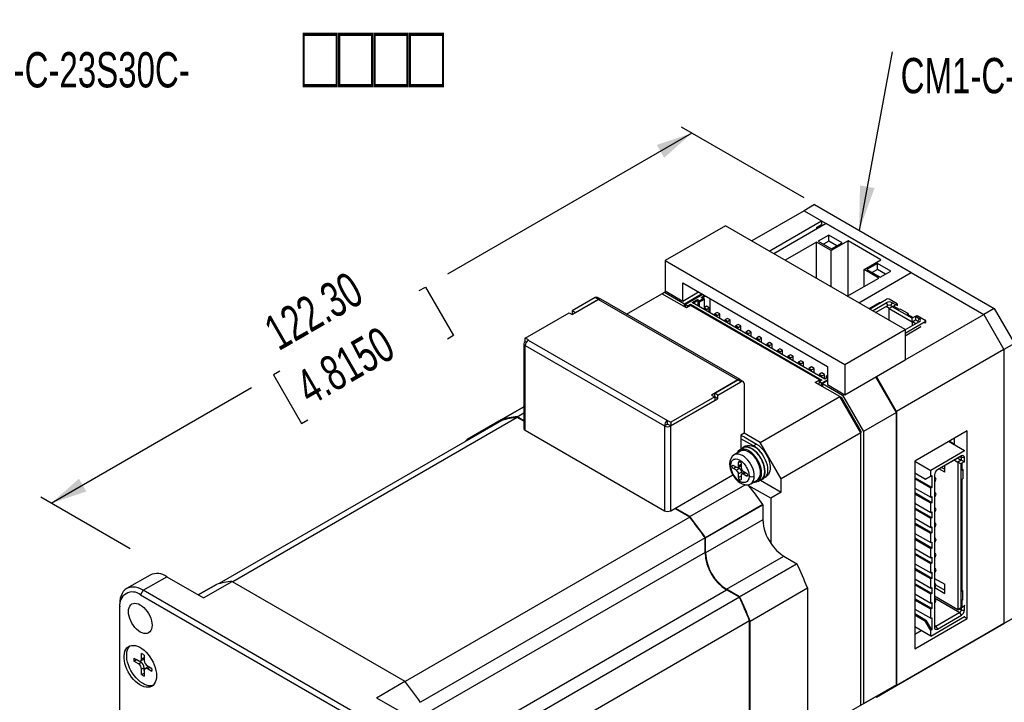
# Model space of a CAD drawing. Extents: x 11 to 421, y 5 to 275.
# Tile 13 of 17: x 201 to 267, y 42 to 88. Entities that reach past the tile are written whole.
import ezdxf
from ezdxf.enums import TextEntityAlignment as Align

# ---------------------------------------------------------------- set-up
doc = ezdxf.new("R2010")
doc.units = 0
doc.layers.get('0').update_dxf_attribs({"linetype": 'CONTINUOUS'})
doc.dimstyles.new('SLDDIMSTYLE4', dxfattribs={"dimtxt": 2.38125, "dimasz": 3, "dimexe": 0, "dimexo": 0.0625, "dimgap": 0.595313, "dimtad": 0, "dimlfac": 2, "dimrnd": 1e-09, "dimzin": 4, "dimsah": 1, "dimcen": 0.09, "dimazin": 3, "dimtfac": 1, "dimtofl": 0, "dimtmove": 0, "dimatfit": 3})

# ---------------------------------------------------------------- blocks, each defined once
blk = doc.blocks.new('SW_NOTE_10')
at = {"color": 0, "linetype": 'CONTINUOUS'}
blk.add_line((3.658, 20.062), (0, 0), dxfattribs=at)
blk.add_solid([(0, 0), (1.03, 2.862), (0.046, 3.041)], dxfattribs=at)
at = {"color": 0, "linetype": 'CONTINUOUS', "width": 0.7}
for s, height, p in [('□□□□', 4.2333, (28.372, 16.036)), ('CM1-C-23S30C-', 2.38125, (4.171, 16.581))]:
    blk.add_text(s, height=height, dxfattribs=at).set_placement(p, align=Align.BOTTOM_LEFT)
blk = doc.blocks.new('_D_11')
at = {"color": 7, "linetype": 'CONTINUOUS'}
for p, q in [((245.959, 79.946), (229.474, 70.43)), ((253.531, 75.575), (245.252, 80.354)), ((227.564, 69.327), (227.982, 69.568)), ((227.982, 69.568), (229.873, 66.291)), ((229.873, 66.291), (229.455, 66.05)), ((218.139, 63.886), (217.721, 63.645)), ((217.721, 63.645), (219.613, 60.368)), ((202.719, 54.985), (216.229, 62.783)), ((219.613, 60.368), (220.031, 60.609)), ((208.047, 51.909), (202.012, 55.393))]:
    blk.add_line(p, q, dxfattribs=at)
for points in [[(245.959, 79.946), (243.588, 79.155), (244.088, 78.289)], [(202.719, 54.985), (205.091, 55.776), (204.591, 56.642)]]:
    blk.add_solid(points, dxfattribs=at)
at = {"color": 7, "linetype": 'CONTINUOUS', "width": 0.7}
for s, p in [('122.30', (218.42, 64.606, -5.765)), ('4.8150', (220.553, 60.911, -5.765))]:
    blk.add_text(s, height=2.3813, rotation=29.99731, dxfattribs=at).set_placement(p, align=Align.BOTTOM_LEFT)
blk = doc.blocks.new('SW_NOTE_11')
at = {"color": 0, "linetype": 'CONTINUOUS'}
blk.add_line((2.237, 12.05), (0, 0), dxfattribs=at)
blk.add_solid([(0, 0), (1.039, 2.858), (0.056, 3.041)], dxfattribs=at)
at = {"color": 0, "linetype": 'CONTINUOUS', "width": 0.7}
for s, height, p in [('□□□□', 4.2333, (26.888, 7.993)), ('CM1-C-23L20C-', 2.38125, (2.802, 8.538))]:
    blk.add_text(s, height=height, dxfattribs=at).set_placement(p, align=Align.BOTTOM_LEFT)

msp = doc.modelspace()

# ---------------------------------------------------------------- linework, layer by layer
at = {"color": 7, "linetype": 'CONTINUOUS'}
for p, q in [((254.2385, 75.1257), (253.5314, 74.7175)), ((254.2385, 75.1257), (266.3654, 68.125)), ((253.5314, 74.7175), (249.9962, 72.6766)), ((253.5314, 74.7175), (265.6583, 67.7168)), ((253.5314, 74.7175), (254.7158, 74.0337)), ((251.1806, 71.9929), (254.7158, 74.0337)), ((255.0163, 73.8603), (251.4811, 71.8194)), ((254.3623, 73.5847), (254.7158, 73.7888)), ((254.7158, 74.0337), (254.7158, 73.7888)), ((260.7616, 70.5436), (255.0163, 73.8603)), ((248.2281, 73.6973), (244.1622, 71.3501)), ((260.355, 66.6966), (248.2281, 73.6973)), ((254.3623, 73.5847), (254.3623, 73.4827)), ((254.3799, 72.5948), (252.2589, 71.3704)), ((255.3699, 72.0233), (254.3799, 72.5948)), ((254.3799, 70.1459), (254.3799, 72.5948)), ((255.1931, 73.0643), (254.486, 72.6561)), ((254.486, 72.6561), (255.3876, 72.1356)), ((255.1931, 72.656), (254.8396, 72.4519)), ((256.0947, 72.5438), (255.1931, 73.0643)), ((255.1931, 72.656), (255.1931, 73.0643)), ((255.7411, 72.3397), (255.1931, 72.656)), ((256.5013, 72.6765), (255.3699, 72.0233)), ((255.3876, 72.1356), (256.0947, 72.5438)), ((258.711, 71.4008), (256.5013, 72.6765)), ((256.5013, 68.9822), (256.5013, 72.6765)), ((255.3699, 69.5744), (255.3699, 72.0233)), ((244.1622, 71.3501), (256.2891, 64.3494)), ((244.1622, 71.3501), (244.1622, 69.3088)), ((257.5796, 70.7477), (258.711, 71.4008)), ((258.4812, 71.1661), (257.774, 70.7579)), ((259.3827, 70.6457), (258.4812, 71.1661)), ((258.4812, 70.7578), (258.4812, 71.1661)), ((257.2263, 68.5027), (260.7616, 70.5436)), ((258.5695, 70.1762), (257.5796, 70.7477)), ((257.5796, 69.6047), (257.5796, 70.7477)), ((257.774, 70.7579), (258.6756, 70.2374)), ((258.4812, 70.7578), (258.1277, 70.5538)), ((259.0291, 70.4415), (258.4812, 70.7578)), ((258.6756, 70.2374), (259.3827, 70.6457)), ((260.7616, 70.5436), (265.6583, 67.7168)), ((245.3466, 69.8499), (255.1047, 64.2166)), ((245.3466, 68.625), (245.3466, 69.8499)), ((256.4485, 68.9518), (258.5695, 70.1762)), ((243.9325, 69.1149), (244.1092, 69.2169)), ((244.2153, 69.2782), (244.1092, 69.2169)), ((244.1092, 69.2169), (245.4527, 68.4414)), ((244.1622, 69.3088), (245.3466, 68.625)), ((245.3466, 68.625), (246.4075, 69.2374)), ((239.4423, 68.8542), (237.8867, 67.9562)), ((237.8902, 67.7092), (239.6615, 68.7318)), ((239.6544, 68.7318), (238.0988, 67.8337)), ((239.6544, 68.7318), (239.4423, 68.8542)), ((239.808, 68.7487), (239.5958, 68.8711)), ((239.6615, 68.7318), (249.059, 63.3067)), ((249.2089, 63.3216), (239.8115, 68.7466)), ((241.553, 67.7413), (243.9324, 69.1149)), ((245.5941, 68.1556), (243.9324, 69.1149)), ((245.4527, 68.4414), (246.6196, 69.115)), ((246.6903, 69.0742), (245.5234, 68.4005)), ((245.983, 68.523), (246.3295, 68.723)), ((254.9279, 63.3592), (245.983, 68.523)), ((246.0538, 68.4822), (246.3649, 68.6618)), ((246.3295, 68.723), (246.4497, 68.6536)), ((246.3649, 68.6618), (246.3295, 68.723)), ((246.3649, 68.6618), (246.3649, 68.3026)), ((246.4497, 68.6291), (246.7467, 68.8006)), ((246.4497, 68.5475), (246.8174, 68.7597)), ((246.4497, 68.6536), (246.4497, 68.6291)), ((246.4497, 68.6291), (246.4497, 68.5475)), ((246.4497, 68.5475), (246.4497, 68.2536)), ((246.5841, 68.87), (246.8141, 69.0027)), ((246.7043, 68.8006), (246.5841, 68.87)), ((246.6548, 68.8291), (246.8848, 68.9619)), ((246.7467, 68.8006), (246.7043, 68.8006)), ((246.8174, 68.7597), (246.7467, 68.8006)), ((246.8174, 68.1882), (246.8174, 68.7597)), ((247.1674, 68.7987), (247.1674, 67.8393)), ((258.6226, 68.5128), (257.9158, 68.1047)), ((257.9511, 68.0843), (259.0999, 68.7475)), ((258.1455, 67.9721), (259.0822, 68.5128)), ((258.6579, 68.4924), (258.6226, 68.5128)), ((258.6226, 68.472), (258.6226, 68.5128)), ((259.0822, 68.5128), (259.1883, 68.3291)), ((259.8247, 68.4312), (259.2766, 68.7475)), ((259.4711, 68.5128), (259.365, 68.3291)), ((259.7186, 68.3699), (259.4711, 68.5128)), ((234.7082, 66.1213), (237.6745, 67.8337)), ((237.6745, 67.8337), (237.8902, 67.7092)), ((238.0988, 67.8337), (237.8867, 67.9562)), ((237.8867, 67.9562), (237.8867, 67.7112)), ((238.0988, 67.8337), (238.0988, 67.8296)), ((245.4527, 68.2372), (245.4527, 68.4414)), ((245.6825, 68.3087), (245.5234, 68.4005)), ((245.5234, 68.4005), (245.5234, 68.1964)), ((245.877, 68.3189), (245.5941, 68.1556)), ((245.6825, 68.3087), (245.8593, 68.4107)), ((245.6907, 68.2114), (245.6825, 68.3087)), ((245.8593, 68.4107), (254.7335, 63.2878)), ((245.8593, 68.4107), (245.8675, 68.3134)), ((254.5744, 63.298), (245.877, 68.3189)), ((246.9553, 68.2678), (246.7785, 68.1658)), ((246.7785, 68.1658), (246.7785, 68.0638)), ((246.9553, 68.0637), (246.7785, 68.1658)), ((247.1321, 68.1658), (246.9553, 68.2678)), ((246.9553, 68.0637), (247.1321, 68.1658)), ((246.9553, 67.9617), (246.9553, 68.0637)), ((247.1321, 67.8597), (247.1321, 68.1658)), ((247.6624, 67.8596), (247.4856, 67.7576)), ((247.8392, 67.7576), (247.6624, 67.8596)), ((258.3577, 67.8496), (259.1883, 68.3291)), ((259.2943, 68.125), (259.0645, 68.2577)), ((259.4888, 68.2373), (259.2766, 68.1148)), ((259.2766, 68.1148), (260.8323, 67.2167)), ((259.2766, 67.3191), (259.2766, 68.1148)), ((259.365, 68.3291), (259.5065, 68.2475)), ((259.5595, 68.2781), (259.4888, 68.2373)), ((260.8323, 67.4617), (259.4888, 68.2373)), ((259.7186, 68.3699), (259.5595, 68.2781)), ((259.9661, 68.0434), (259.5595, 68.2781)), ((259.7186, 68.3699), (259.8247, 68.4312)), ((259.8247, 68.4312), (259.8247, 68.3087)), ((260.0297, 68.0801), (259.9661, 68.0434)), ((260.56, 67.774), (260.0297, 68.0801)), ((266.3654, 68.125), (265.6583, 67.7168)), ((266.3654, 68.125), (267.7266, 65.7674)), ((247.4856, 67.7576), (247.4856, 67.6556)), ((247.6624, 67.6555), (247.4856, 67.7576)), ((247.6624, 67.6555), (247.8392, 67.7576)), ((247.6624, 67.5535), (247.6624, 67.6555)), ((247.8392, 67.4515), (247.8392, 67.7576)), ((248.3695, 67.4514), (248.1927, 67.3494)), ((248.1927, 67.3494), (248.1927, 67.2474)), ((248.3695, 67.2473), (248.1927, 67.3494)), ((248.5463, 67.3494), (248.3695, 67.4514)), ((248.3695, 67.2473), (248.5463, 67.3494)), ((248.3695, 67.1453), (248.3695, 67.2473)), ((248.5463, 67.0433), (248.5463, 67.3494)), ((260.355, 64.6553), (265.6583, 67.7168)), ((260.355, 66.4514), (261.7162, 67.2372)), ((261.3096, 67.227), (260.355, 66.6759)), ((260.56, 67.774), (260.4964, 67.7372)), ((260.4964, 67.7372), (260.903, 67.5025)), ((260.56, 67.774), (260.56, 67.7005)), ((260.903, 67.5025), (260.8323, 67.4617)), ((260.8323, 67.2167), (260.8323, 67.4617)), ((260.8323, 67.2167), (261.0621, 67.3494)), ((260.8323, 67.2167), (260.8323, 66.9514)), ((261.0798, 67.0943), (260.85, 67.2269)), ((260.903, 67.5025), (261.0621, 67.5943)), ((261.0621, 67.5943), (261.1682, 67.6556)), ((261.0621, 67.5943), (261.3096, 67.4515)), ((261.0621, 67.5943), (261.0621, 67.3494)), ((261.0621, 67.3494), (261.2035, 67.2678)), ((261.1682, 67.6556), (261.7162, 67.3392)), ((261.3096, 67.4515), (261.2035, 67.2678)), ((261.7528, 67.1657), (261.7528, 67.2882)), ((265.6583, 67.7168), (267.0195, 65.3592)), ((249.0766, 67.0432), (248.8999, 66.9412)), ((248.8999, 66.9412), (248.8999, 66.8392)), ((249.0766, 66.8391), (248.8999, 66.9412)), ((249.2534, 66.9412), (249.0766, 67.0432)), ((249.0766, 66.8391), (249.2534, 66.9412)), ((249.0766, 66.7371), (249.0766, 66.8391)), ((249.2534, 66.635), (249.2534, 66.9412)), ((249.7837, 66.635), (249.607, 66.533)), ((249.607, 66.533), (249.607, 66.4309)), ((249.7837, 66.4309), (249.607, 66.533)), ((249.9605, 66.533), (249.7837, 66.635)), ((249.7837, 66.4309), (249.9605, 66.533)), ((249.9605, 66.2268), (249.9605, 66.533)), ((256.2891, 64.3494), (260.355, 66.6966)), ((260.355, 66.2881), (261.4156, 66.9004)), ((260.355, 66.6966), (260.355, 64.6553)), ((261.4156, 66.9004), (261.3803, 66.9208)), ((234.7118, 65.8743), (234.7047, 65.8702)), ((234.9239, 65.9968), (234.7082, 66.1213)), ((234.7082, 65.8763), (234.7082, 66.1213)), ((234.7721, 65.8394), (234.7082, 65.8763)), ((234.9239, 65.9968), (234.9204, 65.9947)), ((234.9204, 65.9947), (244.3178, 60.5697)), ((249.7837, 66.3289), (249.7837, 66.4309)), ((250.4908, 66.2268), (250.3141, 66.1248)), ((250.3141, 66.1248), (250.3141, 66.0227)), ((250.4908, 66.0227), (250.3141, 66.1248)), ((250.6676, 66.1248), (250.4908, 66.2268)), ((250.4908, 66.0227), (250.6676, 66.1248)), ((250.4908, 65.9207), (250.4908, 66.0227)), ((250.6676, 65.8186), (250.6676, 66.1248)), ((251.198, 65.8186), (251.0212, 65.7166)), ((251.3747, 65.7166), (251.198, 65.8186)), ((234.6168, 65.7477), (234.6168, 60.032)), ((234.7047, 59.9095), (234.7047, 65.6253)), ((234.7047, 65.6253), (234.7082, 65.6232)), ((234.7082, 65.6273), (244.1057, 60.2023)), ((234.7082, 65.6232), (234.7082, 65.6273)), ((251.0212, 65.7166), (251.0212, 65.6145)), ((251.198, 65.6145), (251.0212, 65.7166)), ((251.198, 65.6145), (251.3747, 65.7166)), ((251.198, 65.5125), (251.198, 65.6145)), ((251.3747, 65.4104), (251.3747, 65.7166)), ((251.9051, 65.4104), (251.7283, 65.3083)), ((251.7283, 65.3083), (251.7283, 65.2063)), ((251.9051, 65.2063), (251.7283, 65.3083)), ((252.0818, 65.3083), (251.9051, 65.4104)), ((251.9051, 65.2063), (252.0818, 65.3083)), ((251.9051, 65.1043), (251.9051, 65.2063)), ((252.0818, 65.0022), (252.0818, 65.3083)), ((267.0195, 65.3592), (259.7716, 61.1751)), ((267.7266, 65.7674), (267.0195, 65.3592)), ((267.0195, 65.3592), (267.0195, 46.8645)), ((252.6122, 65.0022), (252.4354, 64.9001)), ((252.4354, 64.9001), (252.4354, 64.7981)), ((252.6122, 64.7981), (252.4354, 64.9001)), ((252.7889, 64.9001), (252.6122, 65.0022)), ((252.6122, 64.7981), (252.7889, 64.9001)), ((252.6122, 64.6961), (252.6122, 64.7981)), ((252.7889, 64.594), (252.7889, 64.9001)), ((253.3193, 64.594), (253.1425, 64.4919)), ((253.1425, 64.4919), (253.1425, 64.3899)), ((253.3193, 64.3899), (253.1425, 64.4919)), ((253.4961, 64.4919), (253.3193, 64.594)), ((253.3193, 64.3899), (253.4961, 64.4919)), ((253.4961, 64.1858), (253.4961, 64.4919)), ((258.4104, 63.5327), (260.355, 64.6553)), ((253.3193, 64.2879), (253.3193, 64.3899)), ((254.0264, 64.1858), (253.8496, 64.0837)), ((253.8496, 64.0837), (253.8496, 63.9817)), ((254.0264, 63.9817), (253.8496, 64.0837)), ((254.2032, 64.0837), (254.0264, 64.1858)), ((254.0264, 63.9817), (254.2032, 64.0837)), ((254.0264, 63.8797), (254.0264, 63.9817)), ((254.2032, 63.7776), (254.2032, 64.0837)), ((255.1047, 64.2166), (255.1047, 62.9918)), ((256.2891, 64.3494), (256.2891, 62.3081)), ((249.059, 63.3067), (247.2877, 62.2842)), ((247.5033, 62.4046), (249.059, 63.3026)), ((247.7155, 62.2821), (249.2711, 63.1802)), ((249.2711, 63.1802), (249.059, 63.3026)), ((249.4246, 63.1971), (249.2125, 63.3196)), ((254.2915, 63.1347), (254.5744, 63.298)), ((254.5567, 63.1857), (254.5386, 62.9921)), ((254.7335, 63.7776), (254.5567, 63.6755)), ((254.5567, 63.6755), (254.5567, 63.5735)), ((254.7335, 63.5735), (254.5567, 63.6755)), ((254.7335, 63.2878), (254.5567, 63.1857)), ((254.7158, 63.0939), (254.5567, 63.1857)), ((254.5744, 63.298), (254.5744, 63.1959)), ((254.7158, 63.0939), (255.1047, 63.3184)), ((254.9103, 63.6755), (254.7335, 63.7776)), ((254.7335, 63.5735), (254.9103, 63.6755)), ((254.7335, 63.4715), (254.7335, 63.5735)), ((255.1047, 63.2368), (254.7865, 63.0531)), ((254.9103, 63.3694), (254.9103, 63.6755)), ((255.1047, 63.4613), (254.9279, 63.3592)), ((255.0411, 63.5878), (255.1047, 63.6245)), ((255.0411, 63.4245), (255.0411, 63.5878)), ((256.2891, 62.3081), (258.4104, 63.5327)), ((259.7716, 61.1138), (258.3839, 63.5174)), ((259.7716, 61.1751), (258.4104, 63.5327)), ((249.4868, 63.0598), (249.4868, 59.7119)), ((255.9532, 62.1754), (254.2915, 63.1347)), ((254.7158, 62.8898), (254.7158, 63.0939)), ((254.7865, 63.0531), (254.7865, 62.849)), ((254.7865, 63.0531), (256.13, 62.2775)), ((255.1047, 62.9918), (256.2891, 62.3081)), ((244.5335, 60.1962), (247.7155, 62.0331)), ((247.5033, 62.1597), (244.537, 60.4473)), ((247.5033, 61.9147), (244.537, 60.2023)), ((247.2877, 62.2842), (247.5033, 62.1597)), ((247.5033, 62.1637), (247.4998, 62.1617)), ((247.7155, 62.2821), (247.5033, 62.4046)), ((247.5033, 62.1597), (247.5033, 62.4046)), ((247.5033, 62.1597), (247.5033, 61.9147)), ((247.7155, 62.0331), (247.5033, 62.1555)), ((247.7155, 62.0331), (247.7155, 62.2821)), ((250.5792, 59.0731), (255.9532, 62.1754)), ((257.3675, 59.7259), (255.9532, 62.1754)), ((255.9533, 62.1754), (256.0568, 62.1156)), ((256.0568, 62.1156), (256.005, 62.0857)), ((256.0568, 62.1156), (257.3675, 59.8455)), ((256.13, 62.2775), (256.2361, 62.3387)), ((256.13, 62.2775), (257.5442, 59.828)), ((234.6168, 61.4914), (233.0961, 60.6135)), ((259.7716, 61.1751), (259.7716, 42.6804)), ((233.1314, 60.5727), (214.0618, 49.564)), ((234.1663, 60.7713), (214.9684, 49.6886)), ((233.096, 60.613), (230.7978, 59.2863)), ((233.096, 60.6133), (233.096, 60.5522)), ((234.1567, 60.8177), (234.6168, 61.0834)), ((234.6168, 60.5521), (234.1568, 60.8177)), ((234.6168, 60.5113), (234.1663, 60.7713)), ((244.3213, 60.5718), (244.3178, 60.5697)), ((244.3213, 60.5718), (244.537, 60.4473)), ((244.3213, 60.3268), (244.3213, 60.5718)), ((259.7716, 61.1138), (257.5442, 59.828)), ((259.7716, 42.7417), (259.7716, 61.1138)), ((234.7047, 59.9095), (244.1092, 54.4804)), ((244.3178, 60.3207), (244.1057, 60.1982)), ((244.1057, 60.2023), (244.1057, 60.1982)), ((244.1057, 60.1982), (244.1092, 60.1962)), ((244.1092, 60.1962), (244.1092, 54.4804)), ((244.3178, 60.3248), (244.3213, 60.3268)), ((244.3178, 60.3248), (244.3178, 60.3207)), ((244.3178, 60.3207), (244.3213, 60.3186)), ((244.537, 60.2023), (244.3213, 60.3268)), ((244.3213, 60.3186), (244.3284, 60.3227)), ((244.5335, 54.4804), (244.5335, 60.1962)), ((244.537, 60.4473), (244.537, 60.2023)), ((257.3675, 59.8455), (257.3157, 59.8156)), ((257.3675, 59.8455), (257.3675, 59.7259)), ((257.5442, 59.828), (257.5442, 41.4558)), ((264.5446, 59.8682), (261.0091, 57.8271)), ((264.5446, 47.2118), (264.5446, 59.8682)), ((230.8506, 59.256), (230.7981, 59.2863)), ((249.4868, 59.7119), (249.2711, 59.5874)), ((249.2711, 59.5874), (249.2711, 59.3384)), ((249.2711, 59.3384), (249.2711, 58.63)), ((250.1196, 58.8485), (249.2711, 59.3384)), ((250.5792, 59.0731), (249.4797, 59.7078)), ((249.4832, 59.4608), (250.3317, 58.971)), ((257.3675, 59.7259), (251.9934, 56.6236)), ((257.3675, 41.3538), (257.3675, 59.7259)), ((263.6961, 58.9509), (263.3259, 59.1646)), ((263.6961, 58.927), (263.6961, 59.3783)), ((249.239, 58.496), (248.8147, 58.2511)), ((249.4011, 58.705), (249.189, 58.5826)), ((249.5654, 58.8287), (249.3886, 58.7267)), ((250.3317, 58.971), (250.1196, 58.8485)), ((251.9934, 56.6236), (250.5792, 59.0731)), ((264.3678, 58.5208), (262.0874, 57.2044)), ((261.0091, 57.8271), (261.0091, 45.1707)), ((261.0091, 57.8269), (262.0874, 57.2044)), ((262.5268, 57.2335), (264.0496, 58.1126)), ((264.1557, 58.1738), (262.5293, 57.235)), ((263.6784, 57.8983), (263.9082, 57.7656)), ((263.9082, 58.0309), (264.138, 57.8982)), ((264.138, 57.8982), (263.9082, 57.7656)), ((264.0496, 58.1126), (264.1557, 58.1738)), ((264.3501, 58.0615), (264.138, 58.0615)), ((264.138, 58.0615), (264.138, 57.8982)), ((264.3501, 57.7758), (264.138, 57.8982)), ((264.3501, 58.0615), (264.3501, 57.7758)), ((248.7584, 57.5319), (248.9706, 57.4094)), ((248.9706, 57.2053), (248.7584, 57.3278)), ((249.1827, 57.3278), (248.9706, 57.2053)), ((249.0641, 57.3962), (249.1827, 57.3278)), ((249.0706, 57.3995), (249.2827, 57.522)), ((249.112, 57.4911), (249.112, 57.7361)), ((249.2888, 57.526), (249.2827, 57.522)), ((249.2888, 57.6373), (249.2888, 57.3891)), ((262.0874, 56.8165), (262.0874, 57.2044)), ((263.0243, 57.0714), (262.6352, 57.2961)), ((262.812, 57.3981), (263.0243, 57.2755)), ((263.0243, 57.0714), (263.0243, 57.5207)), ((264.1203, 57.6431), (263.9082, 57.7656)), ((263.9082, 57.7656), (263.9082, 47.8038)), ((264.191, 57.6839), (264.1203, 57.6431)), ((264.1203, 57.6431), (264.1203, 47.9263)), ((264.3501, 57.7758), (264.191, 57.6839)), ((264.191, 57.6839), (264.191, 57.2144)), ((264.191, 57.2879), (264.2547, 57.2511)), ((264.191, 57.2144), (264.2547, 57.2511)), ((264.2547, 57.2511), (264.2547, 56.6387)), ((264.3501, 57.7758), (264.3855, 57.7962)), ((244.5335, 54.4804), (248.7287, 56.9022)), ((248.7054, 56.8888), (248.7526, 56.8615)), ((249.3241, 57.0828), (249.112, 56.9604)), ((249.112, 56.7154), (249.112, 56.9604)), ((249.2888, 56.8583), (249.2888, 56.6133)), ((249.3241, 57.0828), (249.3241, 56.9459)), ((249.5423, 57.0723), (249.3302, 56.9499)), ((249.4302, 57.1441), (249.6423, 57.0216)), ((249.6423, 56.8175), (249.4302, 56.94)), ((249.5423, 57.0723), (249.5488, 57.0756)), ((249.9396, 56.3024), (250.3639, 56.5474)), ((250.4139, 56.4608), (250.626, 56.5832)), ((250.5879, 56.5368), (251.9934, 55.7254)), ((250.6385, 56.5616), (250.8153, 56.6636)), ((250.9182, 56.747), (250.9817, 56.7836)), ((251.9934, 55.7254), (251.9934, 56.6236)), ((261.0091, 57.0308), (261.7338, 56.6124)), ((262.1581, 56.0408), (261.0091, 56.7041)), ((262.0874, 56), (261.0091, 56.6225)), ((261.7338, 56.6124), (262.0874, 56.8165)), ((261.8046, 56.6532), (261.7338, 56.6124)), ((261.8046, 56.6532), (262.1581, 56.8574)), ((262.0874, 56.8165), (262.1581, 56.8574)), ((262.1581, 56.8574), (262.1581, 56.0408)), ((262.3349, 56.8982), (262.3349, 46.6097)), ((262.4099, 56.6808), (262.3349, 56.7241)), ((264.191, 56.602), (264.2547, 56.6387)), ((264.191, 56.602), (264.191, 49.049)), ((245.8239, 54.0824), (249.5569, 56.2374)), ((251.2863, 55.3172), (249.8137, 56.1673)), ((261.0091, 56.0101), (262.0874, 55.3876)), ((262.1581, 56.0408), (262.0874, 56)), ((262.0874, 55.3876), (262.0874, 56)), ((251.9934, 55.7254), (251.2863, 55.3172)), ((251.2863, 55.3172), (251.2863, 52.2868)), ((262.1581, 55.0201), (261.0091, 55.6835)), ((262.0874, 54.9793), (261.0091, 55.6018)), ((262.0874, 55.3876), (262.1581, 55.4284)), ((262.1581, 55.4284), (262.1581, 55.0201)), ((262.4099, 55.6602), (262.3349, 55.7035)), ((245.8143, 54.0471), (244.7986, 54.6334)), ((245.8238, 54.0824), (244.834, 54.6539)), ((250.7559, 54.8886), (246.8845, 52.6537)), ((246.8846, 52.6533), (250.756, 54.8882)), ((250.756, 54.8882), (250.756, 53.8678)), ((261.0091, 54.9894), (262.0874, 54.3669)), ((262.1581, 53.9995), (261.0091, 54.6628)), ((262.0874, 53.9586), (261.0091, 54.5811)), ((262.1581, 55.0201), (262.0874, 54.9793)), ((262.0874, 54.3669), (262.0874, 54.9793)), ((262.4099, 54.6395), (262.3349, 54.6828)), ((245.8143, 54.0471), (226.6068, 42.9589)), ((250.756, 53.8678), (246.8846, 51.6328)), ((261.0091, 53.9687), (262.0874, 53.3462)), ((262.0874, 54.3669), (262.1581, 54.4077)), ((262.1581, 53.9995), (262.0874, 53.9586)), ((262.0874, 53.3462), (262.0874, 53.9586)), ((262.1581, 54.4077), (262.1581, 53.9995)), ((262.1581, 52.9788), (261.0091, 53.6421)), ((262.0874, 52.938), (261.0091, 53.5605)), ((262.0874, 53.3462), (262.1581, 53.3871)), ((262.1581, 53.3871), (262.1581, 52.9788)), ((262.4099, 53.6188), (262.3349, 53.6621)), ((246.8492, 52.6535), (227.6412, 41.5649)), ((246.8492, 51.6533), (246.8492, 52.6535)), ((246.8846, 51.6328), (246.8846, 52.6533)), ((261.0091, 52.9481), (262.0874, 52.3256)), ((262.1581, 51.9581), (261.0091, 52.6214)), ((262.0874, 51.9173), (261.0091, 52.5398)), ((262.1581, 52.9788), (262.0874, 52.938)), ((262.0874, 52.3256), (262.0874, 52.938)), ((262.4099, 52.5981), (262.3349, 52.6414)), ((261.0091, 51.9274), (262.0874, 51.3049)), ((262.0874, 52.3256), (262.1581, 52.3664)), ((262.1581, 51.9581), (262.0874, 51.9173)), ((262.0874, 51.3049), (262.0874, 51.9173)), ((262.1581, 52.3664), (262.1581, 51.9581)), ((248.2988, 49.1834), (252.1702, 51.4183)), ((252.1702, 51.4183), (253.0539, 50.9081)), ((262.1581, 50.9374), (261.0091, 51.6008)), ((262.0874, 50.8966), (261.0091, 51.5191)), ((262.0874, 51.3049), (262.1581, 51.3457)), ((262.1581, 51.3457), (262.1581, 50.9374)), ((262.4099, 51.5775), (262.3349, 51.6208)), ((253.0539, 50.9081), (249.1825, 48.6732)), ((249.1828, 48.6729), (253.0542, 50.9078)), ((261.0091, 50.9067), (262.0874, 50.2842)), ((262.1581, 49.9168), (261.0091, 50.5801)), ((262.1581, 50.9374), (262.0874, 50.8966)), ((262.0874, 50.2842), (262.0874, 50.8966)), ((262.4099, 50.5568), (262.3349, 50.6001)), ((209.3967, 50.1423), (207.8057, 49.2239)), ((208.9306, 49.1125), (210.5216, 50.0309)), ((210.5216, 50.0309), (212.9965, 48.6022)), ((262.0874, 49.8759), (261.0091, 50.4984)), ((261.0091, 49.886), (262.0874, 49.2635)), ((262.0874, 50.2842), (262.1581, 50.325)), ((262.1581, 49.9168), (262.0874, 49.8759)), ((262.0874, 49.2635), (262.0874, 49.8759)), ((262.1581, 50.325), (262.1581, 49.9168)), ((262.3349, 49.9164), (263.0243, 49.5184)), ((213.8628, 49.5104), (212.6431, 48.8062)), ((212.9965, 48.6022), (214.9234, 49.7146)), ((214.9235, 49.7145), (226.5905, 42.9793)), ((249.1825, 48.6732), (248.2988, 49.1834)), ((249.8898, 47.0401), (253.7612, 49.275)), ((253.7612, 49.2749), (253.7612, 35.8022)), ((262.1581, 48.8961), (261.0091, 49.5594)), ((262.0874, 48.8553), (261.0091, 49.4778)), ((262.0874, 49.2635), (262.1581, 49.3043)), ((262.1581, 49.3043), (262.1581, 48.8961)), ((262.4099, 49.5361), (262.3349, 49.5794)), ((262.3512, 49.2946), (263.0243, 48.906)), ((262.4397, 49.4476), (263.0243, 49.1101)), ((263.0243, 48.906), (263.0243, 49.5184)), ((208.9306, 49.1125), (208.7539, 48.8063)), ((208.7539, 48.8063), (225.3709, 39.2135)), ((225.5477, 39.5197), (208.9306, 49.1125)), ((249.165, 48.6425), (229.957, 37.5539)), ((249.165, 48.6425), (248.2988, 49.1425)), ((261.0091, 48.8654), (262.0874, 48.2429)), ((262.1581, 47.8754), (261.0091, 48.5387)), ((262.1581, 48.8961), (262.0874, 48.8553)), ((262.0874, 48.2429), (262.0874, 48.8553)), ((263.9082, 47.8038), (262.3349, 48.712)), ((262.4099, 48.5154), (262.3349, 48.5587)), ((264.2547, 49.0857), (264.191, 49.1225)), ((264.191, 49.049), (264.2547, 49.0857)), ((264.2547, 48.4733), (264.2547, 49.0857)), ((207.3397, 47.9896), (207.3397, 48.1937)), ((207.3397, 28.8009), (207.3397, 47.9896)), ((262.0874, 47.8346), (261.0091, 48.4571)), ((262.0874, 48.2429), (262.1581, 48.2837)), ((262.1581, 47.8754), (262.0874, 47.8346)), ((262.1581, 48.2837), (262.1581, 47.8754)), ((263.9082, 47.8038), (264.138, 47.9364)), ((264.1203, 47.9263), (263.9082, 47.8038)), ((264.1203, 47.9263), (264.191, 47.9671)), ((264.138, 47.9364), (264.3501, 48.0589)), ((264.138, 47.9364), (264.138, 47.7731)), ((264.2547, 48.4733), (264.191, 48.4366)), ((264.191, 48.4366), (264.191, 47.9671)), ((264.191, 47.9671), (264.3501, 48.0589)), ((264.3855, 48.0793), (264.3501, 48.0589)), ((264.3501, 48.0589), (264.3501, 47.7731)), ((261.0091, 47.8447), (262.0874, 47.2222)), ((261.8046, 47.0588), (261.0091, 47.5181)), ((261.7338, 47.018), (261.0091, 47.4364)), ((261.0091, 45.1707), (264.5446, 47.2118)), ((262.0874, 47.2222), (262.0874, 47.8346)), ((262.0874, 46.0178), (264.3678, 47.3342)), ((262.0874, 47.2222), (262.1581, 47.263)), ((262.1581, 47.263), (262.1581, 46.4465)), ((264.0496, 47.62), (262.4233, 46.6812)), ((262.5293, 46.4975), (264.1557, 47.4363)), ((264.1557, 47.4363), (264.0496, 47.62)), ((264.138, 47.7731), (264.3501, 47.7731)), ((264.3501, 47.324), (264.5446, 47.2118)), ((267.7266, 47.2727), (266.3654, 46.4867)), ((267.7266, 47.2727), (267.0195, 46.8645)), ((249.8545, 47.0494), (230.647, 35.9611)), ((249.8545, 33.5987), (249.8545, 47.0494)), ((249.8898, 33.5673), (249.8898, 47.04)), ((259.7716, 42.6804), (267.0195, 46.8645)), ((262.0874, 46.0178), (261.0091, 46.6403)), ((261.8046, 47.0588), (261.7338, 47.018)), ((262.0874, 46.4056), (261.7338, 47.018)), ((262.1581, 46.4465), (261.8046, 47.0588)), ((262.4233, 46.6812), (262.5293, 46.4975)), ((267.0195, 46.8645), (265.6583, 46.0785)), ((265.6583, 46.0785), (258.4104, 41.8944)), ((261.0091, 46.1504), (261.4333, 46.3954)), ((262.1581, 46.4465), (262.0874, 46.4056)), ((262.0874, 46.0178), (262.0874, 46.4056)), ((266.3654, 46.4867), (265.6583, 46.0785)), ((208.2935, 44.5402), (208.6054, 44.3602)), ((208.8175, 44.4827), (208.8175, 44.8428)), ((208.8175, 44.4827), (208.9943, 44.5847)), ((208.9943, 44.7408), (208.9943, 44.3806)), ((208.2935, 44.3361), (208.4703, 44.4381)), ((208.6054, 44.1561), (208.2935, 44.3361)), ((208.7822, 44.2581), (208.4703, 44.4381)), ((208.6054, 44.1561), (208.7822, 44.2581)), ((208.7554, 44.3453), (208.9321, 44.4474)), ((208.9943, 43.8907), (208.8175, 43.7886)), ((208.9943, 43.6866), (208.9943, 43.8907)), ((209.2332, 43.926), (209.0564, 43.8239)), ((209.2064, 44.0132), (209.5183, 43.8332)), ((209.3832, 43.9111), (209.2064, 43.8091)), ((209.5183, 43.8332), (209.3832, 43.9111)), ((208.8175, 43.4285), (208.8175, 43.7886)), ((208.8175, 43.4285), (208.9943, 43.5306)), ((208.9943, 43.6866), (208.9943, 43.3265)), ((209.5183, 43.6291), (209.2064, 43.8091)), ((224.6638, 41.8669), (226.5906, 42.9792)), ((259.7716, 42.7417), (257.5442, 41.4558)), ((258.3574, 41.925), (259.7716, 42.7417)), ((258.4104, 41.8944), (259.7716, 42.6804)), ((258.3574, 41.925), (256.13, 40.6391)), ((258.4104, 41.8944), (258.3574, 41.925)), ((224.6638, 41.8669), (227.1386, 40.4381))]:
    msp.add_line(p, q, dxfattribs=at)
at = {"color": 8, "linetype": 'CONTINUOUS'}
for p, q in [((261.7162, 67.1147), (261.7162, 67.2372)), ((233.0962, 60.6135), (234.6168, 61.4914)), ((230.7981, 59.2863), (233.096, 60.6129)), ((264.3678, 58.5208), (263.2893, 59.1435)), ((264.0496, 58.1126), (264.138, 58.0615)), ((248.7584, 57.3278), (248.9352, 57.4298)), ((249.112, 57.7361), (249.2004, 57.7871)), ((249.2888, 57.5932), (249.112, 57.4911)), ((249.2888, 56.8174), (249.112, 56.7154)), ((249.607, 57.042), (249.4302, 56.94)), ((249.7307, 56.8685), (249.6423, 56.8175)), ((246.8492, 51.6533), (227.6513, 40.5705)), ((212.6431, 48.8062), (213.8629, 49.5104)), ((229.1009, 38.0598), (248.2988, 49.1425)), ((262.3349, 48.6099), (264.0496, 47.62)), ((264.138, 47.7731), (263.9966, 47.8548)), ((262.4233, 46.6812), (262.3349, 46.7322))]:
    msp.add_line(p, q, dxfattribs=at)
at = {"color": 7, "linetype": 'CONTINUOUS', "flags": 128}
for points in [[(230.7978, 59.2863), (230.7031, 59.193), (230.6521, 59.141)], [(250.1215, 56.4074), (250.2207, 56.4044), (250.3294, 56.4239), (250.4263, 56.4682), (250.509, 56.5363), (250.5758, 56.6265), (250.6252, 56.7369), (250.656, 56.865), (250.6675, 57.0079), (250.6596, 57.1624), (250.6323, 57.325), (250.5862, 57.492), (250.5225, 57.6596), (250.4425, 57.8242), (250.3481, 57.9819), (250.2414, 58.1293), (250.1247, 58.263), (250.0008, 58.38), (249.8724, 58.4776), (249.7423, 58.5537), (249.6136, 58.6066), (249.4892, 58.6349), (249.3718, 58.6382), (249.264, 58.6164), (249.1684, 58.5699), (249.087, 58.4997), (249.0217, 58.4075), (248.9966, 58.356)], [(250.3639, 56.5474), (250.3639, 56.5474), (250.445, 56.6102), (250.5102, 56.6955), (250.558, 56.8011), (250.5871, 56.9244), (250.5969, 57.0624), (250.5871, 57.2118), (250.558, 57.3688), (250.5102, 57.5295), (250.445, 57.6901), (250.3639, 57.8465), (250.269, 57.9949), (250.1626, 58.1317), (250.0472, 58.2534), (249.9259, 58.3571), (249.8014, 58.4403), (249.677, 58.5008), (249.5556, 58.5372), (249.4403, 58.5486), (249.3338, 58.5348), (249.239, 58.496)], [(250.8974, 57.1339), (250.888, 57.2879), (250.86, 57.4496), (250.8139, 57.6154), (250.7507, 57.7818), (250.6718, 57.9452), (250.5789, 58.1023), (250.474, 58.2496), (250.3592, 58.3839), (250.2371, 58.5026), (250.1102, 58.6029), (249.9813, 58.6828), (249.853, 58.7405), (249.7282, 58.7749), (249.6094, 58.7852), (249.4993, 58.7711), (249.4001, 58.7331), (249.314, 58.6718), (249.2767, 58.6332)], [(250.626, 56.5832), (250.6384, 56.5907), (250.7212, 56.6587), (250.788, 56.749), (250.8373, 56.8594), (250.8681, 56.9875), (250.8797, 57.1304), (250.8717, 57.2849), (250.8444, 57.4474), (250.7983, 57.6144), (250.7346, 57.7821), (250.6547, 57.9467), (250.5602, 58.1044), (250.4535, 58.2518), (250.3369, 58.3855), (250.2129, 58.5024), (250.0845, 58.6001), (249.9545, 58.6762), (249.8258, 58.729), (249.7013, 58.7574), (249.5839, 58.7607), (249.4761, 58.7389), (249.4011, 58.705)], [(250.3317, 58.971), (250.4688, 58.88), (250.6027, 58.7674), (250.7306, 58.6356), (250.8496, 58.4876), (250.957, 58.3267), (251.0504, 58.1564), (251.1278, 57.9807), (251.1874, 57.8033), (251.2279, 57.6283), (251.2484, 57.4596), (251.2484, 57.301), (251.2279, 57.1559), (251.1874, 57.0277), (251.1278, 56.9191), (251.0504, 56.8327), (250.9817, 56.7836)], [(264.3855, 58.529), (264.3851, 58.5288), (264.3678, 58.5208)], [(248.5817, 57.5319), (248.6064, 57.7176), (248.6314, 57.7841), (248.6644, 57.8413), (248.7054, 57.8891), (248.747, 57.9227), (248.7935, 57.9479), (248.8492, 57.9657), (248.9092, 57.9732), (249.0481, 57.9551), (249.2004, 57.8892), (249.3527, 57.7793), (249.4915, 57.637), (249.6072, 57.4781), (249.6538, 57.399), (249.6954, 57.3176), (249.7539, 57.1746), (249.7943, 57.0319), (249.8081, 56.9582), (249.8163, 56.8868), (249.8191, 56.8175)], [(248.8147, 58.2511), (248.8147, 58.251), (248.8055, 58.2456)], [(250.6058, 58.4073), (250.7209, 58.2563), (250.8233, 58.0931), (250.9107, 57.9217), (250.981, 57.7461), (251.0323, 57.5705), (251.0637, 57.3991), (251.0742, 57.2359), (251.0637, 57.0849), (251.0323, 56.9497), (250.981, 56.8334), (250.9107, 56.7389), (250.8233, 56.6684), (250.8153, 56.6636)], [(248.5084, 57.6339), (248.5197, 57.4734), (248.5343, 57.3883), (248.5543, 57.3032), (248.6587, 57.0216), (248.8108, 56.7624), (248.9088, 56.6369), (249.0137, 56.5264), (249.094, 56.4556), (249.2147, 56.3684), (249.2999, 56.3198), (249.3643, 56.2899), (249.4368, 56.2632), (249.5824, 56.2319), (249.6971, 56.2295), (249.7621, 56.2376), (249.8333, 56.2554), (249.9398, 56.3025)], [(249.8191, 56.8175), (249.7943, 56.6318), (249.7693, 56.5653), (249.7363, 56.5081), (249.6954, 56.4603), (249.6537, 56.4267), (249.6072, 56.4015), (249.5516, 56.3837), (249.4915, 56.3762), (249.3527, 56.3943), (249.2004, 56.4602), (249.0481, 56.5701), (248.9092, 56.7124), (248.7935, 56.8713), (248.7469, 56.9504), (248.7054, 57.0318), (248.6469, 57.1748), (248.6064, 57.3175), (248.5927, 57.3912), (248.5844, 57.4626), (248.5817, 57.5319)], [(248.7584, 57.3278), (248.7246, 57.3551), (248.6959, 57.3937), (248.6768, 57.4379), (248.67, 57.4809), (248.6768, 57.516), (248.6959, 57.5381), (248.7246, 57.5437), (248.7584, 57.5319)], [(249.112, 57.7361), (249.1186, 57.7709), (249.1374, 57.793), (249.1656, 57.799), (249.199, 57.7879), (249.2326, 57.7615), (249.2614, 57.7237), (249.2811, 57.6801), (249.2888, 57.6373)], [(249.2888, 56.6133), (249.282, 56.5782), (249.2629, 56.5561), (249.2342, 56.5505), (249.2004, 56.5623), (249.1666, 56.5896), (249.1379, 56.6283), (249.1187, 56.6724), (249.112, 56.7154)], [(249.6423, 57.0216), (249.6761, 56.9943), (249.7048, 56.9557), (249.724, 56.9115), (249.7307, 56.8685), (249.724, 56.8334), (249.7048, 56.8113), (249.6761, 56.8057), (249.6423, 56.8175)], [(262.3349, 56.4285), (262.3755, 56.4612), (262.4099, 56.5076), (262.4329, 56.5606), (262.441, 56.6122), (262.4329, 56.6544), (262.4099, 56.6808), (262.3755, 56.6875), (262.3349, 56.6734)], [(262.3349, 55.4078), (262.3755, 55.4405), (262.4099, 55.4869), (262.4329, 55.54), (262.441, 55.5915), (262.4329, 55.6337), (262.4099, 55.6602), (262.3755, 55.6668), (262.3349, 55.6527)], [(262.3349, 54.3871), (262.3755, 54.4199), (262.4099, 54.4663), (262.4329, 54.5193), (262.441, 54.5708), (262.4329, 54.613), (262.4099, 54.6395), (262.3755, 54.6462), (262.3349, 54.6321)], [(262.3349, 53.3664), (262.3755, 53.3992), (262.4099, 53.4456), (262.4329, 53.4986), (262.441, 53.5501), (262.4329, 53.5923), (262.4099, 53.6188), (262.3755, 53.6255), (262.3349, 53.6114)], [(262.3349, 52.3457), (262.3755, 52.3785), (262.4099, 52.4249), (262.4329, 52.4779), (262.441, 52.5295), (262.4329, 52.5717), (262.4099, 52.5981), (262.3755, 52.6048), (262.3349, 52.5907)], [(262.3349, 51.3251), (262.3755, 51.3578), (262.4099, 51.4042), (262.4329, 51.4573), (262.441, 51.5088), (262.4329, 51.551), (262.4099, 51.5775), (262.3755, 51.5841), (262.3349, 51.57)], [(262.3349, 50.3044), (262.3755, 50.3372), (262.4099, 50.3836), (262.4329, 50.4366), (262.441, 50.4881), (262.4329, 50.5303), (262.4099, 50.5568), (262.3755, 50.5635), (262.3349, 50.5494)], [(208.9306, 49.1125), (208.7525, 49.2038), (208.5766, 49.2708), (208.4052, 49.3127), (208.2403, 49.329), (208.0842, 49.3195), (207.9387, 49.2843), (207.8056, 49.2238), (207.6868, 49.1388), (207.5835, 49.0304), (207.4972, 48.8999), (207.4289, 48.749), (207.3795, 48.5795), (207.3497, 48.3937), (207.3397, 48.1937)], [(213.8628, 49.5104), (213.8628, 49.5104), (213.8629, 49.5104), (213.8629, 49.5104)], [(262.3349, 49.2837), (262.3755, 49.3165), (262.4099, 49.3629), (262.4329, 49.4159), (262.441, 49.4674), (262.4329, 49.5096), (262.4099, 49.5361), (262.3755, 49.5428), (262.3349, 49.5287)], [(262.3349, 48.263), (262.3755, 48.2958), (262.4099, 48.3422), (262.4329, 48.3952), (262.441, 48.4468), (262.4329, 48.489), (262.4099, 48.5154), (262.3755, 48.5221), (262.3349, 48.508)], [(209.5246, 46.7569), (209.5148, 46.6188), (209.4857, 46.4955), (209.4379, 46.3899), (209.3727, 46.3046), (209.2916, 46.2418), (209.1967, 46.203), (209.0903, 46.1891), (208.9749, 46.2005), (208.8536, 46.2369), (208.7291, 46.2975), (208.6047, 46.3806), (208.4833, 46.4843), (208.368, 46.6061), (208.2615, 46.7428), (208.1666, 46.8913), (208.0856, 47.0477), (208.0203, 47.2082), (207.9726, 47.369), (207.9434, 47.526), (207.9336, 47.6753), (207.9434, 47.8134), (207.9726, 47.9367), (208.0203, 48.0423), (208.0856, 48.1276), (208.1666, 48.1904), (208.2615, 48.2292), (208.368, 48.2431), (208.4833, 48.2316), (208.6047, 48.1952), (208.7291, 48.1347), (208.8536, 48.0515), (208.9749, 47.9478), (209.0903, 47.8261), (209.1967, 47.6893), (209.2916, 47.5409), (209.3727, 47.3845), (209.4379, 47.2239), (209.4857, 47.0632), (209.5148, 46.9062), (209.5246, 46.7569)], [(264.3678, 47.3342), (264.3851, 47.3462), (264.3855, 47.3465)], [(209.8251, 43.3499), (209.8154, 43.1868), (209.7862, 43.038), (209.7382, 42.906), (209.6721, 42.7932), (209.5893, 42.7016), (209.4911, 42.633), (209.3793, 42.5883), (209.2558, 42.5686), (209.123, 42.5741), (208.9832, 42.6047), (208.8388, 42.66), (208.6925, 42.7388), (208.5468, 42.8398), (208.4044, 42.9612), (208.2678, 43.1009), (208.1394, 43.2562), (208.0215, 43.4246), (207.9163, 43.6029), (207.8255, 43.7879), (207.7509, 43.9765), (207.6937, 44.1651), (207.6551, 44.3505), (207.6356, 44.5294), (207.6356, 44.6984), (207.6551, 44.8547), (207.6937, 44.9955), (207.7509, 45.1181), (207.8255, 45.2205), (207.9163, 45.3008), (208.0215, 45.3576), (208.1394, 45.3898), (208.2678, 45.397), (208.4044, 45.3789), (208.5468, 45.3358), (208.6925, 45.2687), (208.8388, 45.1785), (208.9832, 45.0671), (209.123, 44.9362), (209.2558, 44.7884), (209.3793, 44.6262), (209.4911, 44.4525), (209.5893, 44.2704), (209.6721, 44.0832), (209.7382, 43.8942), (209.7862, 43.7067), (209.8154, 43.5242), (209.8251, 43.3499)], [(209.5874, 42.7), (209.556, 42.6904), (209.4326, 42.6707), (209.2998, 42.6762), (209.16, 42.7068), (209.0156, 42.762), (208.8693, 42.8408), (208.7236, 42.9419), (208.5812, 43.0633), (208.4445, 43.2029), (208.3162, 43.3583), (208.1983, 43.5266), (208.093, 43.7049), (208.0023, 43.89), (207.9277, 44.0785), (207.8705, 44.2672), (207.8318, 44.4526), (207.8123, 44.6314), (207.8123, 44.8005), (207.8318, 44.9568), (207.8705, 45.0975), (207.9277, 45.2202), (208.0023, 45.3226), (208.0476, 45.3672)]]:
    msp.add_lwpolyline(points, dxfattribs=at)
at = {"color": 8, "linetype": 'CONTINUOUS', "flags": 128}
msp.add_lwpolyline([(250.1726, 56.8175), (250.1629, 56.9669), (250.1337, 57.1239), (250.0859, 57.2846), (250.0207, 57.4452), (249.9397, 57.6016), (249.8447, 57.75), (249.7383, 57.8868), (249.623, 58.0085), (249.5016, 58.1122), (249.3772, 58.1954), (249.2527, 58.2559), (249.1313, 58.2923), (249.016, 58.3037), (248.9096, 58.2899), (248.8147, 58.2511)], dxfattribs=at)
at = {"color": 7, "linetype": 'CONTINUOUS'}
for centre, radius, start, end in [((239.5332, 68.7348), 0.15, 65.30991, 127.274114), ((239.7453, 68.6124), 0.15, 65.30991, 127.274114), ((239.7494, 68.6091), 0.1509, 65.692881, 125.617577), ((259.2766, 68.1375), 0.4227, 62.609672, 117.390328), ((259.1883, 68.5769), 0.1921, 62.609672, 117.390328), ((259.2766, 68.1585), 0.1921, 62.609672, 117.390328), ((261.1841, 67.2167), 0.0546, 290.783421, 69.216579), ((261.267, 67.3392), 0.1201, 290.783421, 69.216579), ((261.6968, 67.2882), 0.0546, 290.783421, 69.216579), ((234.7512, 65.7477), 0.131, 110.783421, 249.216579), ((235.1688, 65.6064), 0.461, 122.605479, 177.394521), ((249.1468, 63.1841), 0.1509, 65.692881, 125.617578), ((249.1493, 63.1881), 0.1458, 64.319219, 128.264802), ((249.3568, 63.0803), 0.1316, 351.022808, 130.620346), ((233.0962, 60.6133), 0.000231, 112.330699, 187.673966), ((234.7679, 54.7869), 6.0617, 95.788337, 106.009328), ((234.7842, 54.758), 6.045, 95.86615, 105.867553), ((244.5662, 60.1813), 0.461, 122.605479, 177.394521), ((234.767, 60.0469), 0.1509, 185.694799, 245.625342), ((244.3213, 60.6056), 0.4611, 242.609672, 297.390328), ((230.798, 59.2861), 0.000231, 52.328665, 127.683625), ((249.2767, 59.0663), 0.4453, 62.362491, 91.172701), ((249.8137, 57.947), 0.916, 30.162645, 105.73078), ((249.2289, 57.3788), 1.7186, 36.760951, 58.783993), ((249.2068, 57.6719), 0.6994, 124.118104, 183.112261), ((264.0841, 58.0703), 0.0546, 350.785963, 129.203285), ((264.2316, 58.0808), 0.1201, 350.785963, 129.203285), ((249.0258, 57.4771), 0.0873, 230.796715, 9.214037), ((248.8049, 56.9464), 0.3074, 2.605479, 57.394522), ((249.0171, 57.0688), 0.3074, 2.605478, 57.394522), ((249.5958, 57.403), 0.3074, 182.605479, 237.394522), ((262.7571, 56.8789), 0.4226, 122.605478, 177.394522), ((249.375, 56.8723), 0.0873, 50.796715, 189.214037), ((249.9959, 57.1581), 0.3837, 242.569095, 297.430905), ((250.3265, 57.0599), 0.5757, 287.709548, 7.386604), ((228.9366, 39.8133), 26.5199, 38.073185, 38.265602), ((228.4623, 39.4485), 27.1183, 34.705814, 38.062016), ((250.7553, 54.8882), 0.00075, 2.361469, 35.851525), ((244.3213, 54.8898), 0.4611, 242.609672, 297.390328), ((224.6943, 37.2814), 26.9656, 34.754607, 38.443601), ((224.6447, 37.2525), 27.0519, 34.702901, 38.471736), ((253.7303, 53.986), 2.9767, 182.277237, 214.810256), ((246.8839, 52.6533), 0.00075, 2.361449, 35.851535), ((253.6253, 53.7832), 2.7767, 212.609105, 238.395981), ((249.9876, 51.7914), 3.1414, 182.520155, 237.479845), ((249.9464, 51.7676), 3.0648, 182.52009, 237.47991), ((253.0535, 50.9075), 0.00075, 24.147965, 57.640032), ((228.5949, 39.3474), 27.0536, 21.528486, 25.29716), ((209.8655, 49.1408), 1.1059, 53.607371, 115.08217), ((215.5346, 43.6838), 6.0617, 95.788337, 106.009328), ((208.2047, 48.1245), 0.8755, 51.147399, 188.863353), ((224.7733, 37.141), 26.9674, 21.556621, 25.245456), ((249.1821, 48.6726), 0.00075, 24.147798, 57.640105), ((224.7235, 37.1125), 27.0536, 21.528486, 25.29716), ((263.9461, 47.7819), 0.1921, 302.605478, 357.394522), ((263.928, 47.7923), 0.4226, 302.605478, 357.394522), ((262.4534, 46.5905), 0.1201, 170.785963, 309.203285), ((262.3888, 46.7235), 0.0546, 170.785963, 309.203285), ((209.1101, 44.4381), 0.8229, 172.875371, 187.124629), ((208.4977, 44.0847), 0.8227, 52.876903, 67.128474), ((208.8516, 44.5666), 0.1439, 304.056351, 7.25583), ((208.6882, 44.4617), 0.131, 230.796715, 9.214037), ((208.3569, 43.7677), 0.461, 2.605478, 57.394522), ((208.5337, 43.8697), 0.461, 2.605478, 57.394522), ((209.4548, 44.4016), 0.461, 182.605478, 237.394522), ((209.2953, 43.7885), 0.1509, 54.382423, 114.307119), ((209.3141, 44.0845), 0.8227, 232.876903, 247.128474), ((209.1236, 43.7076), 0.131, 50.796715, 189.214037), ((208.7017, 43.7311), 0.8229, 352.875371, 7.124629), ((205.4114, 26.1494), 27.0519, 34.702901, 38.471736)]:
    msp.add_arc(centre, radius, start, end, dxfattribs=at)
at = {"color": 8, "linetype": 'CONTINUOUS'}
for centre, radius, start, end in [((248.6287, 57.6429), 0.1206, 184.281976, 247.038165), ((249.624, 56.7555), 0.5521, 304.861246, 6.450934)]:
    msp.add_arc(centre, radius, start, end, dxfattribs=at)

# ---------------------------------------------------------------- block references
at = {"color": 7, "linetype": 'CONTINUOUS'}
for name, p in [('SW_NOTE_10', (191.3017, 65.7381)), ('SW_NOTE_11', (257.2509, 73.3867))]:
    msp.add_blockref(name, p, dxfattribs=at)

# ---------------------------------------------------------------- dimensions: what is measured, and where the dimension line sits
dim = msp.add_linear_dim(base=(202.7193, 54.9845), p1=(254.2385, 75.1665), p2=(208.7539, 51.5009), angle=29.997312, dimstyle='SLDDIMSTYLE4', dxfattribs=at)
dim.commit()
dim.dimension.update_dxf_attribs({"geometry": '_D_11', "text_midpoint": (222.8513, 66.6065), "dimtype": 160})

doc.saveas('drawing.dxf')
